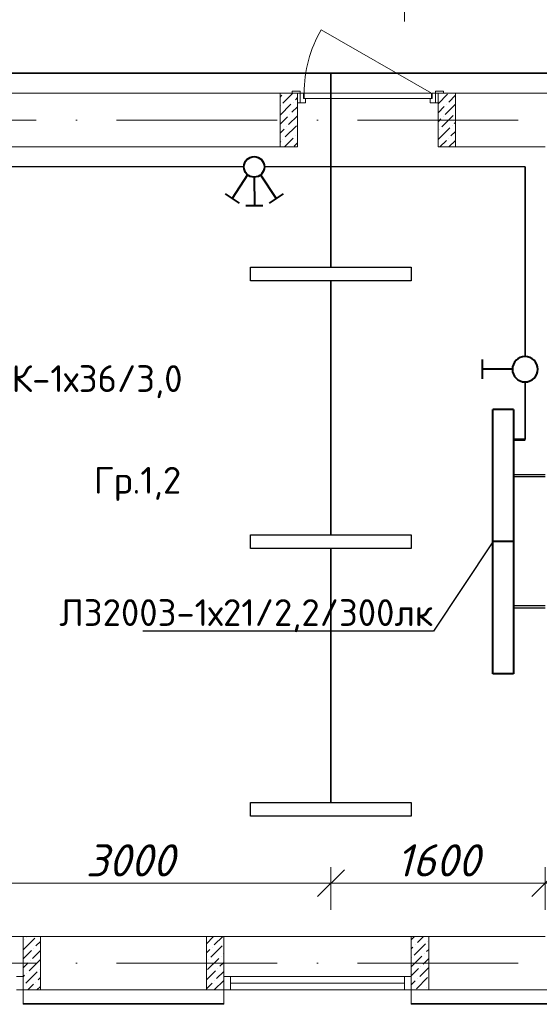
# Model space of a CAD drawing. Header units: millimetres. Extents: x 1114507 to 93926427, y 174473 to 817039.
# Tile 142 of 256: x 1500836 to 1504717, y 766518 to 773875. Entities that reach past the tile are written whole.
import ezdxf
from ezdxf import colors
from ezdxf.entities.mleader import LeaderData, LeaderLine
from ezdxf.math import Vec2, Vec3

# ---------------------------------------------------------------- set-up
doc = ezdxf.new("R2010")
doc.units = ezdxf.units.MM
doc.linetypes.add('ACAD_ISO10W100', pattern=[18, 12, -3, 0, -3])
doc.layers.add('Doors', color=86, linetype='Continuous', lineweight=13)
doc.layers.add('размеры', color=12, linetype='Continuous', lineweight=15)
doc.styles.add('ISOCPEUR 1', font='isocpeur.TTF')
doc.styles.get("Standard").update_dxf_attribs({"font": 'isocpeui.ttf'})
doc.styles.add('Суннат', font='ariali.ttf', dxfattribs={"height": 250})
doc.dimstyles.new('Санжар', dxfattribs={"dimtxt": 240, "dimasz": 200, "dimexe": 200, "dimexo": 200, "dimgap": 50, "dimtad": 1, "dimdec": 0, "dimtxsty": 'Standard', "dimblk": 'OBLIQUE', "dimcen": 2.5, "dimdle": 200, "dimclrd": 152, "dimclre": 152, "dimclrt": 152, "dimadec": 0, "dimazin": 0, "dimtfac": 1, "dimtdec": 0, "dimtmove": 0, "dimatfit": 3, "dimldrblk": 'OBLIQUE', "dimfxl": 0, "dimlwd": 0, "dimlwe": 0, "dimarcsym": 0})

# ---------------------------------------------------------------- blocks, each defined once
blk = doc.blocks.new('blok1qavmak')
at = {"lineweight": 0, "ltscale": 100}
for p, q in [((1502910.8, 773325.1), (1495160.8, 773325.1)), ((1502910.8, 772925.1), (1502910.8, 773325.1)), ((1505160.8, 773325.1), (1503960.8, 773325.1)), ((1503960.8, 772925.1), (1503960.8, 773325.1)), ((1502910.8, 772925.1), (1495560.8, 772925.1)), ((1504760.8, 772925.1), (1503960.8, 772925.1)), ((1500860.8, 767025.1), (1499460.8, 767025.1)), ((1500860.8, 767025.1), (1502360.8, 767025.1)), ((1500860.8, 767025.1), (1500860.8, 766625.1)), ((1502360.8, 767025.1), (1502360.8, 766625.1)), ((1503760.8, 767025.1), (1502360.8, 767025.1)), ((1503760.8, 767025.1), (1504760.8, 767025.1)), ((1503760.8, 767025.1), (1503760.8, 766625.1)), ((1500860.8, 766625.1), (1502360.8, 766625.1)), ((1503760.8, 766625.1), (1505160.8, 766625.1))]:
    blk.add_line(p, q, dxfattribs=at)
at = {"linetype": 'Continuous', "lineweight": 0, "ltscale": 100}
for p, q in [((1502780.8, 773297.2, 0), (1502793.8, 773310.1, 0)), ((1502802.2, 773251.2, 0), (1502876.1, 773325.1, 0)), ((1503960.8, 773247.5, 0), (1504031.9, 773318.5, 0)), ((1504040.3, 773259.6, 0), (1504090.8, 773310.1, 0)), ((1502780.8, 773162.5, 0), (1502861.2, 773242.8, 0)), ((1502785.4, 773234.3, 0), (1502785.4, 773234.3, 0)), ((1502869.6, 773183.8, 0), (1502910.8, 773225.1, 0)), ((1502878, 773259.6, 0), (1502878, 773259.6, 0)), ((1502894.8, 773276.4, 0), (1502910.8, 773292.5, 0)), ((1503960.8, 773180.1, 0), (1504006.7, 773225.9, 0)), ((1504015.1, 773167, 0), (1504090.8, 773242.8, 0)), ((1504023.5, 773242.8, 0), (1504023.5, 773242.8, 0)), ((1502780.8, 773095.1, 0), (1502835.9, 773150.1, 0)), ((1502844.3, 773091.2, 0), (1502910.8, 773157.7, 0)), ((1502852.7, 773167, 0), (1502852.7, 773167, 0)), ((1503989.8, 773074.4, 0), (1504074, 773158.6, 0)), ((1503998.2, 773150.1, 0), (1503998.2, 773150.1, 0)), ((1504090.8, 773175.4, 0), (1504090.8, 773175.4, 0)), ((1502819.1, 772998.6, 0), (1502903.3, 773082.8, 0)), ((1502827.5, 773074.4, 0), (1502827.5, 773074.4, 0)), ((1503960.8, 773112.8, 0), (1503981.4, 773133.3, 0)), ((1504065.6, 773082.8, 0), (1504065.6, 773082.8, 0)), ((1504082.4, 773099.6, 0), (1504090.8, 773108.1, 0)), ((1502780.8, 773027.7, 0), (1502810.6, 773057.5, 0)), ((1502894.8, 773007, 0), (1502894.8, 773007, 0)), ((1503964.6, 772981.8, 0), (1504048.7, 773066, 0)), ((1503973, 773057.5, 0), (1503973, 773057.5, 0)), ((1504057.2, 773007, 0), (1504090.8, 773040.7, 0)), ((1502780.8, 772960.4, 0), (1502785.4, 772964.9, 0)), ((1502802.2, 772981.8, 0), (1502802.2, 772981.8, 0)), ((1502812.9, 772925.1, 0), (1502878, 772990.2, 0)), ((1502886.4, 772931.3, 0), (1502910.8, 772955.7, 0)), ((1503975.2, 772925.1, 0), (1504023.5, 772973.3, 0)), ((1504040.3, 772990.2, 0), (1504040.3, 772990.2, 0)), ((1504042.6, 772925.1, 0), (1504090.8, 772973.4, 0)), ((1500864.3, 766928.6, 0), (1500948.5, 767012.7, 0)), ((1500872.7, 767004.3, 0), (1500872.7, 767004.3, 0)), ((1500889.6, 767021.2, 0), (1500893.5, 767025.1, 0)), ((1500956.9, 766953.8, 0), (1500990.8, 766987.7, 0)), ((1502230.8, 766970.8, 0), (1502281.2, 767021.2, 0)), ((1502289.7, 766962.2, 0), (1502352.5, 767025.1, 0)), ((1503760.8, 767000.2, 0), (1503785.8, 767025.1, 0)), ((1503781.8, 766886.5, 0), (1503866, 766970.6, 0)), ((1503807.1, 766979.1, 0), (1503853.1, 767025.1, 0)), ((1503882.9, 766987.5, 0), (1503882.9, 766987.5, 0)), ((1500860.8, 766857.7, 0), (1500923.3, 766920.1, 0)), ((1500931.7, 766861.2, 0), (1500990.8, 766920.4, 0)), ((1500940.1, 766937, 0), (1500940.1, 766937, 0)), ((1502230.8, 766903.4, 0), (1502256, 766928.6, 0)), ((1502264.4, 766869.6, 0), (1502348.6, 766953.8, 0)), ((1502272.8, 766945.4, 0), (1502272.8, 766945.4, 0)), ((1502357, 766894.9, 0), (1502360.8, 766898.7, 0)), ((1503760.8, 766932.8, 0), (1503773.4, 766945.4, 0)), ((1503790.3, 766962.2, 0), (1503790.3, 766962.2, 0)), ((1503857.6, 766894.9, 0), (1503857.6, 766894.9, 0)), ((1503874.4, 766911.7, 0), (1503890.8, 766928.1, 0)), ((1500860.8, 766790.4, 0), (1500898, 766827.5, 0)), ((1500906.4, 766768.6, 0), (1500990.6, 766852.8, 0)), ((1500914.8, 766844.4, 0), (1500914.8, 766844.4, 0)), ((1502239.2, 766777, 0), (1502323.3, 766861.2, 0)), ((1502247.6, 766852.8, 0), (1502247.6, 766852.8, 0)), ((1502331.8, 766802.3, 0), (1502360.8, 766831.4, 0)), ((1502340.2, 766878, 0), (1502340.2, 766878, 0)), ((1503760.8, 766798.1, 0), (1503840.8, 766878, 0)), ((1503765, 766869.6, 0), (1503765, 766869.6, 0)), ((1503849.2, 766819.1, 0), (1503890.8, 766860.8, 0)), ((1500881.2, 766676, 0), (1500965.3, 766760.2, 0)), ((1500889.6, 766751.8, 0), (1500889.6, 766751.8, 0)), ((1500982.2, 766777, 0), (1500982.2, 766777, 0)), ((1502230.8, 766701.4, 0), (1502298.1, 766768.6, 0)), ((1502306.5, 766709.7, 0), (1502360.8, 766764, 0)), ((1502314.9, 766785.4, 0), (1502314.9, 766785.4, 0)), ((1503760.8, 766730.8, 0), (1503815.5, 766785.4, 0)), ((1503823.9, 766726.5, 0), (1503890.8, 766793.4, 0)), ((1503832.4, 766802.3, 0), (1503832.4, 766802.3, 0)), ((1500860.8, 766723, 0), (1500872.7, 766734.9, 0)), ((1500956.9, 766684.4, 0), (1500956.9, 766684.4, 0)), ((1500973.8, 766701.2, 0), (1500990.8, 766718.3, 0)), ((1502230.8, 766634, 0), (1502272.8, 766676, 0)), ((1502289.3, 766625.1, 0), (1502360.8, 766696.7, 0)), ((1502289.7, 766692.8, 0), (1502289.7, 766692.8, 0)), ((1503760.8, 766663.4, 0), (1503790.3, 766692.8, 0)), ((1503798.7, 766633.9, 0), (1503882.9, 766718.1, 0)), ((1503807.1, 766709.7, 0), (1503807.1, 766709.7, 0)), ((1500864.3, 766659.1, 0), (1500864.3, 766659.1, 0)), ((1500897.6, 766625.1, 0), (1500940.1, 766667.6, 0)), ((1500965, 766625.1, 0), (1500990.8, 766651, 0)), ((1502357, 766625.5, 0), (1502357, 766625.5, 0)), ((1503857.2, 766625.1, 0), (1503857.6, 766625.5, 0)), ((1503874.4, 766642.3, 0), (1503874.4, 766642.3, 0))]:
    blk.add_line(p, q, dxfattribs=at)
at = {"color": 1, "linetype": 'ACAD_ISO10W100', "lineweight": 0, "ltscale": 100}
for p, q in [((1518960.8, 773125.1), (1491960.8, 773125.1)), ((1518960.8, 766825.1), (1491960.8, 766825.1))]:
    blk.add_line(p, q, dxfattribs=at)
at = {"color": 5, "lineweight": 0}
for p, q in [((1500860.8, 766725.1), (1500810.8, 766725.1)), ((1500860.8, 766625.1), (1500860.8, 766725.1)), ((1502360.8, 766725.1), (1502410.8, 766725.1)), ((1502360.8, 766625.1), (1502360.8, 766725.1)), ((1503710.8, 766725.1), (1502410.8, 766725.1)), ((1502410.8, 766725.1), (1502410.8, 766625.1)), ((1503710.8, 766675.1), (1502410.8, 766675.1)), ((1503760.8, 766725.1), (1503710.8, 766725.1)), ((1503710.8, 766725.1), (1503710.8, 766625.1)), ((1503760.8, 766625.1), (1503760.8, 766725.1)), ((1500810.8, 766625.1), (1500860.8, 766625.1)), ((1502410.8, 766625.1), (1502360.8, 766625.1)), ((1503710.8, 766625.1), (1502410.8, 766625.1)), ((1503710.8, 766625.1), (1503760.8, 766625.1))]:
    blk.add_line(p, q, dxfattribs=at)
at = {"color": 252, "lineweight": 0, "ltscale": 100}
for p, q in [((1500860.8, 766625.1), (1500860.8, 766518.1)), ((1502360.8, 766625.1), (1502360.8, 766518.1)), ((1503760.8, 766625.1), (1503760.8, 766518.1)), ((1500860.8, 766518.1), (1502360.8, 766518.1)), ((1503760.8, 766518.1), (1504910.8, 766518.1))]:
    blk.add_line(p, q, dxfattribs=at)
at = {"color": 32, "lineweight": 0, "ltscale": 100}
for p, q in [((1500860.8, 766525.1), (1502360.8, 766525.1)), ((1503760.8, 766525.1), (1504910.8, 766525.1))]:
    blk.add_line(p, q, dxfattribs=at)
at = {"layer": 'Doors', "lineweight": 0}
blk.add_line((1503910.8, 773325.1), (1503088.1, 773800.1), dxfattribs=at)
for points in [[(1502870.8, 773325.1), (1502930.8, 773325.1), (1502930.8, 773340.1), (1502870.8, 773340.1)], [(1502910.8, 773255.1), (1502930.8, 773255.1), (1502930.8, 773325.1), (1502910.8, 773325.1)], [(1502970.8, 773285.1), (1502970.8, 773255.1), (1502930.8, 773255.1), (1502930.8, 773325.1), (1502955.8, 773325.1), (1502955.8, 773285.1)], [(1502960.8, 773285.1), (1503910.8, 773285.1), (1503910.8, 773325.1), (1502960.8, 773325.1)], [(1503900.8, 773285.1), (1503900.8, 773255.1), (1503940.8, 773255.1), (1503940.8, 773325.1), (1503915.8, 773325.1), (1503915.8, 773285.1)], [(1503940.8, 773325.1), (1504000.8, 773325.1), (1504000.8, 773340.1), (1503940.8, 773340.1)], [(1503960.8, 773255.1), (1503940.8, 773255.1), (1503940.8, 773325.1), (1503960.8, 773325.1)]]:
    blk.add_lwpolyline(points, close=True, dxfattribs=at)
blk.add_arc((1503910.8, 773325.1), 950, 150, 180, dxfattribs=at)
at = {"layer": 'размеры', "lineweight": 0, "ltscale": 5}
for p, q in [((1502780.8, 773325.1), (1502910.8, 773325.1)), ((1502780.8, 772925.1), (1502780.8, 773325.1)), ((1502910.8, 773325.1), (1502910.8, 772925.1)), ((1504090.8, 773325.1), (1503960.8, 773325.1)), ((1503960.8, 773325.1), (1503960.8, 772925.1)), ((1504090.8, 772925.1), (1504090.8, 773325.1)), ((1502910.8, 772925.1), (1502780.8, 772925.1)), ((1503960.8, 772925.1), (1504090.8, 772925.1)), ((1500990.8, 767025.1), (1500860.8, 767025.1)), ((1500860.8, 767025.1), (1500860.8, 766625.1)), ((1500990.8, 766625.1), (1500990.8, 767025.1)), ((1502360.8, 767025.1), (1502230.8, 767025.1)), ((1502230.8, 767025.1), (1502230.8, 766625.1)), ((1502360.8, 766625.1), (1502360.8, 767025.1)), ((1503890.8, 767025.1), (1503760.8, 767025.1)), ((1503760.8, 767025.1), (1503760.8, 766625.1)), ((1503890.8, 766625.1), (1503890.8, 767025.1)), ((1500860.8, 766625.1), (1500990.8, 766625.1)), ((1502230.8, 766625.1), (1502360.8, 766625.1)), ((1503760.8, 766625.1), (1503890.8, 766625.1))]:
    blk.add_line(p, q, dxfattribs=at)
blk = doc.blocks.new('ауц')
at = {"lineweight": 40}
for p, q in [((435574.9, -83204.4), (435448.4, -83205.2)), ((435513.1, -83416.4), (435511.7, -83204.8)), ((435296.2, -83291.2), (435402.2, -83222.2)), ((435464.8, -83434), (435349.2, -83256.7)), ((435562.4, -83434), (435678, -83256.7)), ((435731, -83291.2), (435625, -83222.2))]:
    blk.add_line(p, q, dxfattribs=at)
blk.add_circle((435513.6, -83493), 76.6, dxfattribs=at)
blk = doc.blocks.new('_Dot')
at = {"color": 0, "linetype": 'ByBlock', "lineweight": -2}
blk.add_line((-0.5, 0), (-1, 0), dxfattribs=at)
at = {"color": 0, "linetype": 'ByBlock', "const_width": 0.5}
blk.add_lwpolyline([(-0.25, 0, 1), (0.25, 0, 1)], format="xyb", close=True, dxfattribs=at)
blk = doc.blocks.new('цуйцуйцу')
at = {"lineweight": 40}
for p, q in [((694611.1, -1170390.9), (694695, -1170390.9)), ((694653.1, -1170521.8), (694653.1, -1170390.9))]:
    blk.add_line(p, q, dxfattribs=at)
blk.add_circle((694653.1, -1170576.5), 54.7, dxfattribs=at)
blk = doc.blocks.new('ДПО46 LUX LED')
at = {"lineweight": 40, "ltscale": 2}
for p, q in [((4273483, 481249.6), (4273483, 480014.6)), ((4273483, 481249.6), (4273674, 481249.6)), ((4273674, 480014.6), (4273674, 481249.6)), ((4273483, 480014.6), (4273674, 480014.6))]:
    blk.add_line(p, q, dxfattribs=at)
blk = doc.blocks.new('blokdoskaaaa')
at = {"lineweight": 30, "ltscale": 2}
for p, q in [((1495798, 779769.1), (1495560.8, 779769.1)), ((1495798, 779753.1), (1495560.8, 779753.1)), ((1495798, 778789.1), (1495560.8, 778789.1)), ((1495798, 778773.1), (1495560.8, 778773.1))]:
    blk.add_line(p, q, dxfattribs=at)
at = {"lineweight": 53, "ltscale": 2}
blk.add_line((1495798, 778512.7), (1495710.8, 778512.7), dxfattribs=at)
at = {"xscale": -0.8000000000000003, "yscale": 0.8000000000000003, "zscale": 0.8000000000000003, "rotation": 180}
for p in [(-1922988.5, 1164274.8), (-1922988.5, 1163286.8)]:
    blk.add_blockref('ДПО46 LUX LED', p, dxfattribs=at)
blk = doc.blocks.new('_Oblique')
at = {"color": 0, "linetype": 'ByBlock', "lineweight": -2}
blk.add_line((-0.5, -0.5), (0.5, 0.5), dxfattribs=at)
blk = doc.blocks.new('*D1607')
at = {"color": 152, "linetype": 'Continuous', "lineweight": 0, "ltscale": 100, "transparency": 16777216}
for p, q in [((1500160.8, 767543.7), (1500160.8, 767223.7)), ((1503160.8, 767543.7), (1503160.8, 767223.7)), ((1503360.8, 767423.7), (1499960.8, 767423.7))]:
    blk.add_line(p, q, dxfattribs=at)
at = {"layer": 'Defpoints', "color": 0, "lineweight": 35, "ltscale": 100, "transparency": 16777216}
for p in [(1500160.8, 767925.1), (1503160.8, 767925.1), (1500160.8, 767423.7)]:
    blk.add_point(p, dxfattribs=at)
at = {"color": 152, "lineweight": 0, "ltscale": 100, "transparency": 16777216, "xscale": 200, "yscale": 200, "zscale": 200, "rotation": 180}
blk.add_blockref('_Oblique', (1500160.8, 767423.7), dxfattribs=at)
at = {"color": 152, "lineweight": 0, "ltscale": 100, "transparency": 16777216, "xscale": 200, "yscale": 200, "zscale": 200}
blk.add_blockref('_Oblique', (1503160.8, 767423.7), dxfattribs=at)
at = {"color": 152, "lineweight": 35, "ltscale": 100, "transparency": 16777216, "insert": (1501660.8, 767593.7), "char_height": 240, "attachment_point": 5, "bg_fill": 3, "box_fill_scale": 1.1, "bg_fill_color": 256, "bg_fill_true_color": 13158600, "bg_fill_transparency": 0}
blk.add_mtext('3000', dxfattribs=at)
blk = doc.blocks.new('*D1603')
at = {"color": 152, "linetype": 'Continuous', "lineweight": 0, "ltscale": 100, "transparency": 16777216}
for p, q in [((1503160.8, 767543.7), (1503160.8, 767223.7)), ((1504760.8, 767543.7), (1504760.8, 767223.7)), ((1504960.8, 767423.7), (1502960.8, 767423.7))]:
    blk.add_line(p, q, dxfattribs=at)
at = {"layer": 'Defpoints', "color": 0, "lineweight": 35, "ltscale": 100, "transparency": 16777216}
for p in [(1503160.8, 767925.1), (1504760.8, 767925.1), (1503160.8, 767423.7)]:
    blk.add_point(p, dxfattribs=at)
at = {"color": 152, "lineweight": 0, "ltscale": 100, "transparency": 16777216, "xscale": 200, "yscale": 200, "zscale": 200, "rotation": 180}
blk.add_blockref('_Oblique', (1503160.8, 767423.7), dxfattribs=at)
at = {"color": 152, "lineweight": 0, "ltscale": 100, "transparency": 16777216, "xscale": 200, "yscale": 200, "zscale": 200}
blk.add_blockref('_Oblique', (1504760.8, 767423.7), dxfattribs=at)
at = {"color": 152, "lineweight": 35, "ltscale": 100, "transparency": 16777216, "insert": (1503960.8, 767593.7), "char_height": 240, "attachment_point": 5, "bg_fill": 3, "box_fill_scale": 1.1, "bg_fill_color": 256, "bg_fill_true_color": 13158600, "bg_fill_transparency": 0}
blk.add_mtext('1600', dxfattribs=at)
blk = doc.blocks.new('*D1620')
at = {"color": 152, "linetype": 'Continuous', "lineweight": 0, "ltscale": 100, "transparency": 16777216}
for p, q in [((1500210.8, 774181.5), (1500210.8, 773861.5)), ((1503710.8, 774181.5), (1503710.8, 773861.5)), ((1500010.8, 774061.5), (1503910.8, 774061.5))]:
    blk.add_line(p, q, dxfattribs=at)
at = {"layer": 'Defpoints', "color": 0, "lineweight": 35, "ltscale": 100, "transparency": 16777216}
for p in [(1500210.8, 774425.1), (1503710.8, 774425.1), (1503710.8, 774061.5)]:
    blk.add_point(p, dxfattribs=at)
at = {"color": 152, "lineweight": 0, "ltscale": 100, "transparency": 16777216, "xscale": 200, "yscale": 200, "zscale": 200, "rotation": 180}
blk.add_blockref('_Oblique', (1500210.8, 774061.5), dxfattribs=at)
at = {"color": 152, "lineweight": 0, "ltscale": 100, "transparency": 16777216, "xscale": 200, "yscale": 200, "zscale": 200}
blk.add_blockref('_Oblique', (1503710.8, 774061.5), dxfattribs=at)
at = {"color": 152, "lineweight": 35, "ltscale": 100, "transparency": 16777216, "insert": (1501960.8, 774231.5), "char_height": 240, "attachment_point": 5, "bg_fill": 3, "box_fill_scale": 1.1, "bg_fill_color": 256, "bg_fill_true_color": 13158600, "bg_fill_transparency": 0}
blk.add_mtext('3500', dxfattribs=at)
blk = doc.blocks.new('*D1621')
at = {"color": 152, "linetype": 'Continuous', "lineweight": 0, "ltscale": 100, "transparency": 16777216}
for p, q in [((1503710.8, 774181.5), (1503710.8, 773861.5)), ((1507210.8, 774181.5), (1507210.8, 773861.5)), ((1503510.8, 774061.5), (1507410.8, 774061.5))]:
    blk.add_line(p, q, dxfattribs=at)
at = {"layer": 'Defpoints', "color": 0, "lineweight": 35, "ltscale": 100, "transparency": 16777216}
for p in [(1503710.8, 774425.1), (1507210.8, 774425.1), (1507210.8, 774061.5)]:
    blk.add_point(p, dxfattribs=at)
at = {"color": 152, "lineweight": 0, "ltscale": 100, "transparency": 16777216, "xscale": 200, "yscale": 200, "zscale": 200, "rotation": 180}
blk.add_blockref('_Oblique', (1503710.8, 774061.5), dxfattribs=at)
at = {"color": 152, "lineweight": 0, "ltscale": 100, "transparency": 16777216, "xscale": 200, "yscale": 200, "zscale": 200}
blk.add_blockref('_Oblique', (1507210.8, 774061.5), dxfattribs=at)
at = {"color": 152, "lineweight": 35, "ltscale": 100, "transparency": 16777216, "insert": (1505460.8, 774231.5), "char_height": 240, "attachment_point": 5, "bg_fill": 3, "box_fill_scale": 1.1, "bg_fill_color": 256, "bg_fill_true_color": 13158600, "bg_fill_transparency": 0}
blk.add_mtext('3500', dxfattribs=at)

msp = doc.modelspace()

# ---------------------------------------------------------------- block references
at = {"color": 0}
msp.add_blockref('blok1qavmak', (0, 0), dxfattribs=at)

# ---------------------------------------------------------------- next in the draw order: linework, layer by layer
at = {"color": 0, "lineweight": 35, "ltscale": 100}
for p, q in [((1495010.8, 773475.1), (1509595.3, 773475.1)), ((1503160.8, 772025.1), (1503160.8, 773475.1)), ((1504610.8, 772775.1), (1504610.8, 771357.7)), ((1503160.8, 770025.1), (1503160.8, 771925.1)), ((1504610.8, 771168.5), (1504610.8, 770737.5)), ((1503160.8, 768025.1), (1503160.8, 769925.1))]:
    msp.add_line(p, q, dxfattribs=at)
at = {"lineweight": 30}
for p, q in [((1502510.3, 772775.1), (1497160.8, 772775.1)), ((1504610.8, 772775.1), (1502663.6, 772775.1))]:
    msp.add_line(p, q, dxfattribs=at)
at = {"color": 5, "lineweight": 30}
for points in [[(1503760.8, 771925.1), (1502560.8, 771925.1), (1502560.8, 772025.1), (1503760.8, 772025.1), (1503760.8, 771925.1)], [(1503760.8, 769925.1), (1502560.8, 769925.1), (1502560.8, 770025.1), (1503760.8, 770025.1), (1503760.8, 769925.1)], [(1503760.8, 767925.1), (1502560.8, 767925.1), (1502560.8, 768025.1), (1503760.8, 768025.1), (1503760.8, 767925.1)]]:
    msp.add_lwpolyline(points, dxfattribs=at)

# ---------------------------------------------------------------- next in the draw order: block references
at = {"lineweight": 30, "rotation": 180}
msp.add_blockref('ауц', (1938100.5, 689282.1), dxfattribs=at)
at = {"lineweight": 50, "xscale": -1.728719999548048, "yscale": 1.728719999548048, "zscale": 1.728719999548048, "rotation": 90.00000000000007}
msp.add_blockref('цуйцуйцу', (-518988.2, 1972123.7), dxfattribs=at)
at = {"color": 0, "lineweight": 35, "rotation": 180}
msp.add_blockref('blokdoskaaaa', (3000321.7, 1549250.2), dxfattribs=at)

# ---------------------------------------------------------------- next in the draw order: texts
at = {"color": 0, "char_height": 200, "style": 'Суннат'}
for s, insert, width, attachment_point in [('{\\fISOCPEUR|b0|i0|c204|p34;9Линейный-ИЕК-1х36/3,0}', (1498818.4, 771046.8), 3512.61, 7), ('{\\fISOCPEUR|b0|i0|c204|p34;Гр.\\fISOCPEUR|b0|i0|c0|p34;1,2}', (1501389.4, 770533.7), 2509.849, 1)]:
    msp.add_mtext(s, dxfattribs=dict(at, insert=insert, width=width, attachment_point=attachment_point))

# ---------------------------------------------------------------- next in the draw order: dimensions: what is measured, and where the dimension line sits
at = {"color": 0, "lineweight": 35, "ltscale": 100}
dim = msp.add_linear_dim(base=(1503710.8, 774061.5), p1=(1500210.8, 774425.1), p2=(1503710.8, 774425.1), dimstyle='Санжар', override={"dimfxl": 120, "dimfxlon": 1, "dimtfill": 1, "dimarcsym": 1}, dxfattribs=at)
dim.commit()
dim.dimension.update_dxf_attribs({"geometry": '*D1620', "text_midpoint": (1501960.8, 774231.5)})

# ---------------------------------------------------------------- next in the draw order: leaders
at = {"lineweight": 0}
ml = msp.add_multileader_mtext('Standard', dxfattribs=at)
ml.set_content('{\\fISOCPEUR|b0|i0|c204|p34;\\C0;ЛЗ2003-1х21/2,2/300лк}', color=256)
ml.set_leader_properties()
ml.set_arrow_properties(name='DOT')
ml.build(insert=Vec2(0, 0))
ml.multileader.update_dxf_attribs({"text_left_attachment_type": 6, "text_right_attachment_type": 6, "dogleg_length": 0.36, "arrow_head_size": 10})
ctx = ml.context
ctx.base_point, ctx.char_height, ctx.arrow_head_size, ctx.landing_gap_size, ctx.plane_origin = Vec3(1501143.8, 769305.1), 200, 10, 1, Vec3(1500283.3, 770679.7)
ctx.left_attachment, ctx.right_attachment, ctx.text_align_type = 6, 6, 2
notes = []
notes.append((ctx, [(1, (1, 1, 0), (1503926.2, 769305.1), (-1, 0), 0.36, [(0, [(1504370.9, 769975.1)], 0, [])])]))
ctx.mtext.insert, ctx.mtext.rotation, ctx.mtext.width, ctx.mtext.alignment, ctx.mtext.flow_direction = Vec3(1503924.8, 769545.1), 6.283185, 2147.602, 3, 5
for ctx, leaders in notes:
    for number, flags, end, landing, length, lines in leaders:
        leader = LeaderData()
        leader.index, (leader.has_last_leader_line, leader.has_dogleg_vector, leader.attachment_direction) = number, flags
        leader.last_leader_point, leader.dogleg_vector, leader.dogleg_length = Vec3(end), Vec3(landing), length
        for number, points, colour, breaks in lines:
            line = LeaderLine()
            line.index, line.vertices, line.color, line.breaks = number, Vec3.list(points), colors.encode_raw_color(colour), breaks
            leader.lines.append(line)
        ctx.leaders.append(leader)

# ---------------------------------------------------------------- next in the draw order: dimensions: what is measured, and where the dimension line sits
at = {"color": 0, "lineweight": 35, "ltscale": 100}
dim = msp.add_linear_dim(base=(1507210.8, 774061.5), p1=(1503710.8, 774425.1), p2=(1507210.8, 774425.1), dimstyle='Санжар', override={"dimfxl": 120, "dimfxlon": 1, "dimtfill": 1, "dimarcsym": 1}, dxfattribs=at)
dim.commit()
dim.dimension.update_dxf_attribs({"geometry": '*D1621', "text_midpoint": (1505460.8, 774231.5)})
dim = msp.add_linear_dim(base=(1500160.8, 767423.7), p1=(1503160.8, 767925.1), p2=(1500160.8, 767925.1), angle=180, dimstyle='Санжар', override={"dimfxl": 120, "dimfxlon": 1, "dimtfill": 1, "dimarcsym": 1}, dxfattribs=at)
dim.commit()
dim.dimension.update_dxf_attribs({"geometry": '*D1607', "text_midpoint": (1501660.8, 767593.7)})

# ---------------------------------------------------------------- next in the draw order: dimensions: what is measured, and where the dimension line sits
dim = msp.add_linear_dim(base=(1503160.8, 767423.7), p1=(1504760.8, 767925.1), p2=(1503160.8, 767925.1), angle=180, dimstyle='Санжар', override={"dimfxl": 120, "dimfxlon": 1, "dimtfill": 1, "dimarcsym": 1}, dxfattribs=at)
dim.commit()
dim.dimension.update_dxf_attribs({"geometry": '*D1603', "text_midpoint": (1503960.8, 767593.7)})

# ---------------------------------------------------------------- next in the draw order: texts
at = {"linetype": 'ByBlock', "lineweight": 30, "ltscale": 10, "insert": (1197603, 784433.1, 0), "char_height": 250, "width": 18040, "attachment_point": 1, "style": 'ISOCPEUR 1'}
msp.add_mtext('     Рабочая документация по объекту: {\\C7;школы ^J}     Настоящий проект выполнен на основании чертежей марки АС, ВК и ОВ в соответствии с требованиями КМК и ПУЭ.\\P     Внешнее электроснабжение решается в отдельном проекте "Внутриплощадочных сетей"\\P     Проект энергоснабжения школы.\\P     Установленная мощность 33,6 кВт; Расчетная мощность 30,2 кВт  \\P     По надежности энергоснабжения школа относится к потребителям II категории.\\P\\pi1291.6675,t0,19518.5175;{\\LСиловое электрооборудование:\\P\\pi0,tz;}     В качестве вводно-распределительного и силового щита принят щит {\\C0;ПР11-3060-21УЗ (изготовить индв. по заказу) }. В качестве осветительного и силового щита принять щит ЩРВ-6 {\\C0;(изготовить индв. по заказу)} и щит комплектный ОЩВ.\\P\\pt0,19518.5175;     Электропотребителями здания  являются: освещение, штепсельные розетки, электропотребители технологического оборудования. Главный распределительный щит, силовые щиты и щиты освещения приняты сборными с модульными автоматическими выключателями с установкой на DIN-рейку по индивидуальному заказу. В распределительных щитах предусматривается устройство заземляющей шины. Фазораспределение злектронагрузок должно быть равномерным. Автоматические выключатели на розеточных группах имеют устройства  защитного отключения. \\P\\ptz;     Силовыми электроприемниками являются потребители сантехнического и технологического оборудования помещений. Магистральные и распределительные сети выполняются медным кабелем ВВГнг  в винипластовых  трубах в стенах срыто под штукатуркой. Ответвительные коробки установить скрыто на стене.\\P     1.  Розетки разместить на высоте 1800 мм от чистого пола в  помещениях   для  пребывания  детей  (А также см. уточнение по плану)  согласно пункта 12.34 КМК КМК КМК 2.04.17-19. ^J     2.  Выключатели во всех помещениях разместить на высоте 1800 мм.  Отступ от проёмов дверей - 200 мм, а также см. уточнение по плану.^J  Допускается установка выключателей под потолком с управлением при помощи шнура. ПУЭ п. 6.6.31.^J  Установка штепсельных розеток в ванных комнатах, душевых, мыльных помещениях бань, помещениях, содержащих нагреватели для саун (далее по тексту «саунах»), а также в стиральных помещениях прачечных не допускается ПУЭ п. 7.1.48.^JМинимальное расстояние от выключателей, штепсельных розеток и элементов электроустановок до газопроводов должно быть не менее 0,5 м ПУЭ п. 7.1.50.\\P{\\O      \\L\\oЭлектроосвещение}\\P     В соответствии КМК КМК 2.01.05-19. в проекте предусматривается общее рабочее, эвакуационное освещение на напряжение 220В.  Рабочее освещение предусматривается во всех помещениях комплекса, эвакуационное - в коридорах, в фойе, лестничных клетках, вестибюле. На выходах по пути эвакуации устанавливаются световые указатели "Выход" с аккумуляторными  батареями. Светильники аварийного освещения обозначаются значком "А" и выбираются из числа светильников рабочего освещения и питаются от щита ЩАО. Управление освещением выполняется включателями, устанавливаемыми по месту. Выбор светильников произведен в соответствии с назначением помещений, их конструктивными особенностями и характеристикой окружающей среды. В качестве источников света приняты светильники потолочные светодиодные LED панели и {\\C0;светодиодные линейные светильники} . Групповые сети освещения выполняются медным кабелем ВВГнг в винипластовой трубе.\\P\\pi1896.36,t0,28627.16;{\\LЗаземление}\\P\\pi0,tz;     Для защиты от поражения  электрическим током применяется система заземления TN-S  (используется 3я и 5я  жила  кабеля) и выполняется уравнивание потенциалов. Все металлические нетоковедущие части электрооборудования подлежат заземлению. В качестве заземляющих проводников используются нулевые провода сети и специальные заземляющие проводники, прокладываемые совместно с рабочими проводниками от электрощитов до электропотребителей. Сопротивление растеканию тока заземляющих устройств не должно превышать 4 Ом в любое время года. Внутренний контур заземления необходимо присоединить к наружному контуру заземления. Защита от заноса высокого потенциала и уравнивание потенциалов выполняется путем присоединения металлической арматуры фундаментов к горизонтальному  заземлителю. Все соединения выполнить сваркой.', dxfattribs=at)

doc.saveas('drawing.dxf')
